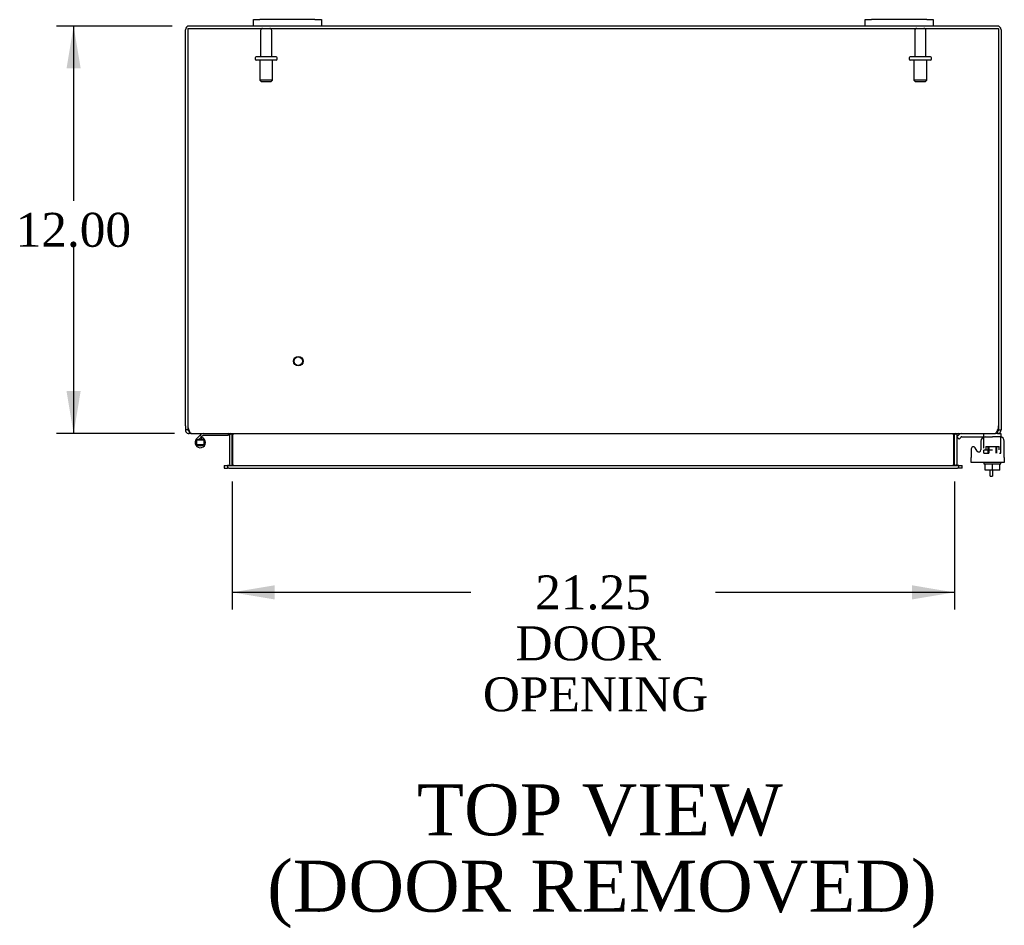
# Model space of a CAD drawing. Header units: inches. Extents: x 6 to 226, y 0 to 156.
# Tile 4 of 8: x 75 to 104, y 114 to 141. Entities that reach past the tile are written whole.
import ezdxf
from ezdxf.enums import TextEntityAlignment as Align

# ---------------------------------------------------------------- set-up
doc = ezdxf.new("R2010")
doc.units = ezdxf.units.IN
doc.header["$MEASUREMENT"] = 0
for name, color, linetype in [('COM40153-1', 7, 'CONTINUOUS'), ('COM42667', 7, 'CONTINUOUS'), ('COM42780', 7, 'CONTINUOUS'), ('COM48459', 7, 'CONTINUOUS'), ('COM48509', 7, 'CONTINUOUS'), ('DEFAULT', 7, 'CONTINUOUS'), ('FET07710', 7, 'CONTINUOUS'), ('HNG10620-26B', 7, 'CONTINUOUS'), ('HNG10620-26P', 7, 'CONTINUOUS'), ('SCC19011', 7, 'CONTINUOUS'), ('STD21878', 7, 'CONTINUOUS'), ('STD26094', 7, 'CONTINUOUS'), ('WAF25035', 7, 'CONTINUOUS')]:
    doc.layers.add(name, color=color, linetype=linetype)
doc.styles.add('SEACAD_TIMES_NEW_ROMAN', font='times.ttf')

# ---------------------------------------------------------------- blocks, each defined once
blk = doc.blocks.new('GDIMGGROUP4')
at = {"layer": 'DEFAULT', "linetype": 'Continuous'}
for points in [[(76.125, 139.16), (76.541, 139.16), (76.333, 140.41)], [(76.125, 129.66), (76.333, 128.41), (76.541, 129.66)]]:
    blk.add_hatch(color=136, dxfattribs=at).paths.add_polyline_path(points)
at = {"layer": 'DEFAULT', "color": 136, "linetype": 'Continuous'}
for p, q in [((79.231, 140.41), (75.833, 140.41)), ((76.333, 140.41), (76.333, 135.26)), ((76.333, 133.91), (76.333, 128.41)), ((79.3, 128.41), (75.833, 128.41))]:
    blk.add_line(p, q, dxfattribs=at)
at = {"layer": 'DEFAULT', "color": 136, "linetype": 'Continuous', "style": 'SEACAD_TIMES_NEW_ROMAN'}
blk.add_text('12.00', height=1, dxfattribs=at).set_placement((74.627, 134.91), align=Align.TOP_LEFT)
blk = doc.blocks.new('GDIMGGROUP18')
at = {"layer": 'DEFAULT', "linetype": 'Continuous'}
for points in [[(82.248, 123.528), (82.248, 123.945), (80.998, 123.736)], [(100.998, 123.528), (102.248, 123.736), (100.998, 123.945)]]:
    blk.add_hatch(color=136, dxfattribs=at).paths.add_polyline_path(points)
at = {"layer": 'DEFAULT', "color": 136, "linetype": 'Continuous'}
for p, q in [((80.998, 127.005), (80.998, 123.236)), ((102.248, 127.005), (102.248, 123.236)), ((88.026, 123.736), (80.998, 123.736)), ((102.248, 123.736), (95.219, 123.736))]:
    blk.add_line(p, q, dxfattribs=at)
at = {"layer": 'DEFAULT', "color": 136, "linetype": 'Continuous', "style": 'SEACAD_TIMES_NEW_ROMAN'}
for s, p in [('21.25', (89.916, 124.236)), ('DOOR ', (89.336, 122.736)), ('OPENING', (88.376, 121.236))]:
    blk.add_text(s, height=1, dxfattribs=at).set_placement(p, align=Align.TOP_LEFT)

msp = doc.modelspace()

# ---------------------------------------------------------------- linework, layer by layer
at = {"layer": 'COM40153-1', "color": 7}
for p, q in [((103.301, 127.16), (103.301, 127.338)), ((103.373, 127.338), (103.373, 127.16)), ((103.301, 127.16), (103.373, 127.16))]:
    msp.add_line(p, q, dxfattribs=at)
at = {"layer": 'COM42667', "color": 7}
for p, q in [((103.032, 128.19), (103.032, 127.93)), ((103.718, 127.707), (103.718, 128.19)), ((102.748, 127.963), (102.748, 127.707)), ((102.922, 127.897), (102.859, 127.995)), ((102.748, 127.564), (102.748, 127.707)), ((103.718, 127.564), (102.748, 127.564)), ((103.718, 127.707), (103.718, 127.564))]:
    msp.add_line(p, q, dxfattribs=at)
for centre, radius, start, end in [((103.157, 128.19), 0.125, 90, 180), ((103.593, 128.19), 0.125, 0, 90), ((102.808, 127.963), 0.06, 32.8455, 180), ((102.972, 127.93), 0.06, 212.8455, 0)]:
    msp.add_arc(centre, radius, start, end, dxfattribs=at)
at = {"layer": 'COM42780', "color": 7}
for p, q in [((102.32, 128.317), (102.37, 128.368)), ((103.119, 127.98), (103.119, 128.394)), ((103.515, 128.41), (103.619, 128.41)), ((103.619, 128.41), (103.619, 128.315)), ((102.32, 128.317), (102.387, 128.25)), ((102.387, 128.25), (102.437, 128.3)), ((102.471, 128.315), (103.369, 128.315)), ((102.505, 128.316), (102.505, 128.315)), ((102.505, 128.316), (102.564, 128.316)), ((102.564, 128.316), (102.564, 128.315)), ((102.564, 128.316), (102.593, 128.316)), ((102.593, 128.316), (102.593, 128.315)), ((102.593, 128.316), (102.755, 128.316)), ((102.705, 128.316), (102.705, 128.315)), ((102.755, 128.316), (102.755, 128.315)), ((103.619, 128.315), (103.369, 128.315)), ((103.619, 128.312), (103.619, 128.315)), ((103.619, 128.267), (103.619, 128.315)), ((103.619, 127.978), (103.619, 128.267)), ((103.119, 127.933), (103.369, 127.933)), ((103.119, 127.838), (103.119, 127.924)), ((103.119, 127.838), (103.263, 127.838)), ((103.174, 128.028), (103.564, 128.028)), ((103.174, 128.028), (103.174, 127.933)), ((103.244, 127.838), (103.244, 128.028)), ((103.263, 128.028), (103.263, 127.838)), ((103.476, 127.838), (103.476, 128.028)), ((103.494, 127.838), (103.494, 128.028)), ((103.564, 127.933), (103.564, 128.028)), ((103.579, 127.838), (103.619, 127.838)), ((103.619, 127.838), (103.619, 127.978))]:
    msp.add_line(p, q, dxfattribs=at)
for radius in [0.143, 0.048]:
    msp.add_arc((102.471, 128.267), radius, 90, 135, dxfattribs=at)
msp.add_ellipse((102.869, 127.309), major_axis=(0, 14.322), ratio=0.017455, start_param=-1.524085, end_param=-1.503851, dxfattribs=at)
msp.add_open_spline([(103.116, 128.306), (103.116, 128.308), (103.115, 128.31), (103.114, 128.313), (103.112, 128.315), (103.111, 128.315)], degree=3, knots=[0.6179659, 0.6179659, 0.6179659, 0.6179659, 0.75, 0.75, 1, 1, 1, 1], dxfattribs=at)
at = {"layer": 'COM48459', "color": 7}
for p, q in [((79.623, 128.635), (79.623, 140.302)), ((81.623, 140.41), (79.731, 140.41)), ((99.623, 140.41), (83.623, 140.41)), ((103.515, 140.41), (101.623, 140.41)), ((103.623, 140.302), (103.623, 128.635)), ((79.623, 128.635), (79.623, 128.518)), ((79.695, 128.635), (79.695, 128.518)), ((103.551, 128.635), (103.551, 128.518)), ((103.623, 128.635), (103.623, 128.518)), ((79.695, 128.518), (79.623, 128.518)), ((79.731, 128.482), (79.711, 128.487)), ((79.731, 128.482), (79.731, 128.41)), ((79.8, 128.41), (79.731, 128.41)), ((80.924, 128.384), (80.986, 128.402)), ((80.926, 127.505), (80.926, 128.374)), ((80.998, 127.505), (80.998, 128.374)), ((102.248, 127.505), (102.248, 128.374)), ((102.321, 128.384), (102.259, 128.402)), ((102.32, 128.374), (102.32, 127.505)), ((103.515, 128.41), (103.445, 128.41)), ((103.515, 128.482), (103.534, 128.487)), ((103.515, 128.482), (103.515, 128.41)), ((103.551, 128.518), (103.623, 128.518)), ((80.923, 127.492), (80.974, 127.474)), ((102.322, 127.492), (102.271, 127.474)), ((80.768, 127.469), (80.768, 127.397)), ((80.768, 127.469), (80.838, 127.469)), ((80.768, 127.397), (80.838, 127.397)), ((80.838, 127.469), (80.862, 127.469)), ((80.838, 127.397), (80.862, 127.397)), ((102.383, 127.469), (102.407, 127.469)), ((102.407, 127.397), (102.383, 127.397)), ((102.407, 127.469), (102.478, 127.469)), ((102.478, 127.397), (102.407, 127.397)), ((102.478, 127.397), (102.478, 127.469))]:
    msp.add_line(p, q, dxfattribs=at)
for centre, radius, start, end in [((79.731, 140.302), 0.108, 90, 180), ((103.515, 140.302), 0.108, 0, 90), ((79.731, 128.518), 0.108, 180, 237.3569), ((79.731, 128.518), 0.109, 237.4482, 269.9087), ((79.731, 128.518), 0.036, 180, 237.3569), ((80.89, 128.374), 0.036, 16.2206, 89.9999), ((80.89, 128.374), 0.036, 0, 16.2205), ((80.89, 128.374), 0.108, 0, 16.2205), ((102.356, 128.374), 0.108, 163.7795, 180), ((102.356, 128.374), 0.036, 163.7795, 180), ((102.356, 128.374), 0.036, 90.0001, 163.7794), ((103.515, 128.518), 0.108, 270, 302.6431), ((103.515, 128.518), 0.036, 302.6431, 0), ((103.515, 128.518), 0.108, 302.6431, 0), ((80.89, 127.505), 0.036, 270.0001, 340.2178), ((80.89, 127.505), 0.036, 340.2179, 0), ((80.89, 127.505), 0.108, 347.0013, 0), ((102.356, 127.505), 0.108, 180, 192.9987), ((102.356, 127.505), 0.036, 180, 199.7821), ((102.356, 127.505), 0.036, 199.7822, 269.9999)]:
    msp.add_arc(centre, radius, start, end, dxfattribs=at)
at = {"layer": 'COM48509', "color": 7}
for p, q in [((79.695, 140.338), (103.551, 140.338)), ((79.695, 140.338), (79.695, 128.635)), ((103.551, 140.338), (103.551, 128.635)), ((79.8, 128.41), (103.445, 128.41)), ((81.022, 128.384), (81.022, 128.374)), ((81.022, 127.505), (81.022, 128.374)), ((102.223, 128.374), (102.223, 128.384)), ((102.223, 128.374), (102.223, 127.505)), ((81.022, 127.505), (81.022, 127.492)), ((102.223, 127.492), (102.223, 127.505)), ((80.902, 127.469), (80.862, 127.469)), ((80.862, 127.469), (80.862, 127.397)), ((80.902, 127.397), (80.862, 127.397)), ((80.902, 127.469), (102.343, 127.469)), ((80.902, 127.397), (102.343, 127.397)), ((102.383, 127.469), (102.343, 127.469)), ((102.383, 127.397), (102.343, 127.397)), ((102.383, 127.397), (102.383, 127.469))]:
    msp.add_line(p, q, dxfattribs=at)
for centre, radius, start, end in [((79.945, 128.635), 0.25, 180, 208.1546), ((103.301, 128.635), 0.25, 331.8454, 0), ((79.938, 128.563), 0.219, 191.9345, 218.5283), ((79.803, 128.457), 0.0474, 219.5351, 265.4044), ((80.94, 128.266), 0.144, 54.8335, 86.5117), ((102.305, 128.266), 0.144, 93.4883, 125.1665), ((103.442, 128.457), 0.0474, 274.5956, 320.4649), ((103.307, 128.563), 0.219, 321.4717, 348.0655), ((80.93, 127.658), 0.19, 272.3178, 299.1088), ((102.315, 127.658), 0.19, 240.8912, 267.6822)]:
    msp.add_arc(centre, radius, start, end, dxfattribs=at)
at = {"layer": 'FET07710', "color": 7}
for p, q in [((81.623, 140.597), (81.81, 140.597)), ((81.623, 140.41), (81.623, 140.597)), ((83.435, 140.597), (81.81, 140.597)), ((83.435, 140.597), (83.623, 140.597)), ((83.623, 140.597), (83.623, 140.41)), ((99.623, 140.597), (99.81, 140.597)), ((99.623, 140.41), (99.623, 140.597)), ((101.435, 140.597), (99.81, 140.597)), ((101.435, 140.597), (101.623, 140.597)), ((101.623, 140.597), (101.623, 140.41)), ((81.81, 140.41), (81.623, 140.41)), ((83.435, 140.41), (81.81, 140.41)), ((83.623, 140.41), (83.435, 140.41)), ((99.81, 140.41), (99.623, 140.41)), ((101.435, 140.41), (99.81, 140.41)), ((101.623, 140.41), (101.435, 140.41))]:
    msp.add_line(p, q, dxfattribs=at)
at = {"layer": 'HNG10620-26B', "color": 7}
for p, q in [((80.062, 128.366), (79.953, 128.257)), ((80.079, 128.383), (80.062, 128.366)), ((80.062, 128.366), (80.104, 128.323)), ((80.878, 128.35), (80.142, 128.35)), ((80.878, 128.41), (80.878, 128.35)), ((80.104, 128.323), (80.018, 128.238)), ((80.107, 128.295), (80.089, 128.238)), ((80.122, 128.341), (80.104, 128.323))]:
    msp.add_line(p, q, dxfattribs=at)
for centre, radius, start, end in [((80.142, 128.321), 0.089, 90, 135), ((80.142, 128.321), 0.029, 90, 135), ((80.062, 128.148), 0.154, 135, 72.8181)]:
    msp.add_arc(centre, radius, start, end, dxfattribs=at)
at = {"layer": 'HNG10620-26P', "color": 7}
for p, q in [((79.947, 128.213), (79.947, 128.083)), ((80.177, 128.213), (79.947, 128.213)), ((80.177, 128.083), (79.947, 128.083)), ((80.177, 128.083), (80.177, 128.213))]:
    msp.add_line(p, q, dxfattribs=at)
for centre, start, end in [((80.066, 127.98), 90.9722, 117.1004), ((80.066, 128.317), 242.9006, 269.0262), ((80.057, 127.98), 62.9012, 89.0261), ((80.057, 128.317), 270.9722, 297.1006)]:
    msp.add_arc(centre, 0.262, start, end, dxfattribs=at)
at = {"layer": 'SCC19011', "color": 7}
for p, q in [((103.154, 127.338), (103.154, 127.519)), ((103.369, 127.338), (103.369, 127.519)), ((103.584, 127.338), (103.584, 127.519)), ((103.369, 127.338), (103.154, 127.338)), ((103.584, 127.338), (103.369, 127.338))]:
    msp.add_line(p, q, dxfattribs=at)
at = {"layer": 'STD21878', "color": 7}
for radius in [0.141, 0.125]:
    msp.add_circle((82.945, 130.542), radius, dxfattribs=at)
at = {"layer": 'STD26094', "color": 7}
for p, q in [((81.833, 140.278), (81.833, 139.501)), ((82.163, 139.501), (82.163, 140.278)), ((101.083, 140.278), (101.083, 139.501)), ((101.413, 139.501), (101.413, 140.278)), ((81.673, 139.471), (81.673, 139.431)), ((82.293, 139.501), (81.703, 139.501)), ((82.293, 139.401), (81.703, 139.401)), ((81.81, 139.401), (81.81, 138.813)), ((82.185, 138.813), (82.185, 139.401)), ((82.323, 139.431), (82.323, 139.471)), ((100.923, 139.471), (100.923, 139.431)), ((101.543, 139.501), (100.953, 139.501)), ((101.543, 139.401), (100.953, 139.401)), ((101.06, 139.401), (101.06, 138.813)), ((101.435, 138.813), (101.435, 139.401)), ((101.573, 139.431), (101.573, 139.471)), ((82.185, 138.813), (81.81, 138.813)), ((81.81, 138.813), (81.848, 138.776)), ((81.848, 138.776), (82.148, 138.776)), ((82.148, 138.776), (82.185, 138.813)), ((101.435, 138.813), (101.06, 138.813)), ((101.06, 138.813), (101.098, 138.776)), ((101.098, 138.776), (101.398, 138.776)), ((101.398, 138.776), (101.435, 138.813))]:
    msp.add_line(p, q, dxfattribs=at)
for centre, radius, start, end in [((81.893, 140.278), 0.06, 90, 180), ((82.103, 140.278), 0.06, 0, 90), ((101.143, 140.278), 0.06, 90, 180), ((101.353, 140.278), 0.06, 0, 90), ((81.703, 139.471), 0.03, 90, 180), ((81.703, 139.431), 0.03, 180, 270), ((82.293, 139.471), 0.03, 0, 90), ((82.293, 139.431), 0.03, 270, 0), ((100.953, 139.471), 0.03, 90, 180), ((100.953, 139.431), 0.03, 180, 270), ((101.543, 139.471), 0.03, 0, 90), ((101.543, 139.431), 0.03, 270, 0)]:
    msp.add_arc(centre, radius, start, end, dxfattribs=at)
at = {"layer": 'WAF25035', "color": 7}
for p, q in [((103.119, 127.564), (103.119, 127.519)), ((103.119, 127.519), (103.619, 127.519)), ((103.619, 127.519), (103.619, 127.564))]:
    msp.add_line(p, q, dxfattribs=at)

# ---------------------------------------------------------------- block references
at = {"layer": 'DEFAULT', "color": 7}
for name in ['GDIMGGROUP4', 'GDIMGGROUP18']:
    msp.add_blockref(name, (0, 0), dxfattribs=at)

# ---------------------------------------------------------------- texts
at = {"layer": 'DEFAULT', "color": 7, "style": 'SEACAD_TIMES_NEW_ROMAN'}
for s, p in [('TOP VIEW', (86.437, 118.085)), ('(DOOR REMOVED)', (82.03, 115.835))]:
    msp.add_text(s, height=1.5, dxfattribs=at).set_placement(p, align=Align.TOP_LEFT)

doc.saveas('drawing.dxf')
